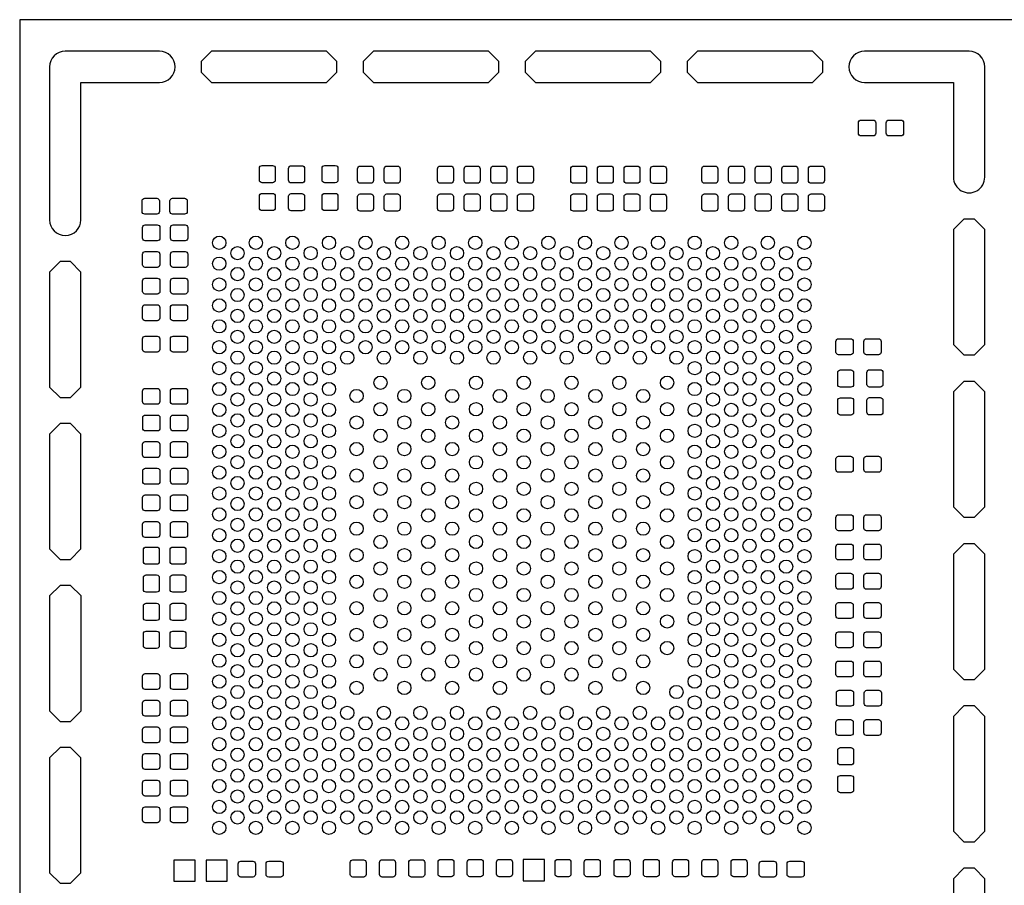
# Model space of a CAD drawing. Extents: x -24.7 to 59.4, y -30.7 to 50.3.
# Tile 3 of 4: x -1.5 to 17.4, y 14.1 to 30.7. Entities that reach past the tile are written whole.
import ezdxf

# ---------------------------------------------------------------- set-up
doc = ezdxf.new("R2010")
doc.units = 0
doc.layers.add('BG_OUTLINE', color=7, linetype='CONTINUOUS')
doc.layers.add('PIN_BOTTOM', color=7, linetype='CONTINUOUS')

msp = doc.modelspace()

# ---------------------------------------------------------------- linework, layer by layer
at = {"layer": 'BG_OUTLINE'}
msp.add_lwpolyline([(-1.47, 30.67), (-1.47, -4.83), (23.5318, -4.83), (23.53, 30.67)], close=True, dxfattribs=at)
at = {"layer": 'PIN_BOTTOM'}
for points in [[(-0.897, 26.838, 1), (-0.297, 26.838), (-0.297, 29.4667), (1.203, 29.4667, 1), (1.203, 30.0667), (-0.597, 30.0667, 0.413432), (-0.897, 29.7675)], [(16.403, 27.6558, 1.000667), (17.003, 27.6558), (17.003, 29.7668, 0.414116), (16.703, 30.0667), (14.703, 30.0667, 1), (14.703, 29.4667), (16.403, 29.4667)], [(14.8643, 28.4443), (14.6357, 28.4443, -0.414214), (14.5849, 28.4951), (14.5849, 28.6983, -0.414214), (14.6357, 28.7491), (14.8643, 28.7491, -0.414214), (14.9151, 28.6983), (14.9151, 28.4951, -0.414214)], [(15.3977, 28.4443), (15.1691, 28.4443, -0.414214), (15.1183, 28.4951), (15.1183, 28.6983, -0.414214), (15.1691, 28.7491), (15.3977, 28.7491, -0.414214), (15.4485, 28.6983), (15.4485, 28.4951, -0.414214)], [(3.4224, 27.8277), (3.4224, 27.5991, -0.414214), (3.3716, 27.5483), (3.1684, 27.5483, -0.414214), (3.1176, 27.5991), (3.1176, 27.8277, -0.414214), (3.1684, 27.8785), (3.3716, 27.8785, -0.414214)], [(3.6776, 27.5957), (3.6776, 27.8243, -0.414214), (3.7284, 27.8751), (3.9316, 27.8751, -0.414214), (3.9824, 27.8243), (3.9824, 27.5957, -0.414214), (3.9316, 27.5449), (3.7284, 27.5449, -0.414214)], [(4.6224, 27.8277), (4.6224, 27.5991, -0.414214), (4.5716, 27.5483), (4.3684, 27.5483, -0.414214), (4.3176, 27.5991), (4.3176, 27.8277, -0.414214), (4.3684, 27.8785), (4.5716, 27.8785, -0.414214)], [(5.3024, 27.8177), (5.3024, 27.5891, -0.414214), (5.2516, 27.5383), (5.0484, 27.5383, -0.414214), (4.9976, 27.5891), (4.9976, 27.8177, -0.414214), (5.0484, 27.8685), (5.2516, 27.8685, -0.414214)], [(5.8124, 27.8177), (5.8124, 27.5891, -0.414214), (5.7616, 27.5383), (5.5584, 27.5383, -0.414214), (5.5076, 27.5891), (5.5076, 27.8177, -0.414214), (5.5584, 27.8685), (5.7616, 27.8685, -0.414214)], [(6.8324, 27.8177), (6.8324, 27.5891, -0.414214), (6.7816, 27.5383), (6.5784, 27.5383, -0.414214), (6.5276, 27.5891), (6.5276, 27.8177, -0.414214), (6.5784, 27.8685), (6.7816, 27.8685, -0.414214)], [(7.3424, 27.8177), (7.3424, 27.5891, -0.414214), (7.2916, 27.5383), (7.0884, 27.5383, -0.414214), (7.0376, 27.5891), (7.0376, 27.8177, -0.414214), (7.0884, 27.8685), (7.2916, 27.8685, -0.414214)], [(7.8524, 27.8177), (7.8524, 27.5891, -0.414214), (7.8016, 27.5383), (7.5984, 27.5383, -0.414214), (7.5476, 27.5891), (7.5476, 27.8177, -0.414214), (7.5984, 27.8685), (7.8016, 27.8685, -0.414214)], [(8.3624, 27.8177), (8.3624, 27.5891, -0.414214), (8.3116, 27.5383), (8.1084, 27.5383, -0.414214), (8.0576, 27.5891), (8.0576, 27.8177, -0.414214), (8.1084, 27.8685), (8.3116, 27.8685, -0.414214)], [(9.3824, 27.8177), (9.3824, 27.5891, -0.414214), (9.3316, 27.5383), (9.1284, 27.5383, -0.414214), (9.0776, 27.5891), (9.0776, 27.8177, -0.414214), (9.1284, 27.8685), (9.3316, 27.8685, -0.414214)], [(9.8924, 27.8177), (9.8924, 27.5891, -0.414214), (9.8416, 27.5383), (9.6384, 27.5383, -0.414214), (9.5876, 27.5891), (9.5876, 27.8177, -0.414214), (9.6384, 27.8685), (9.8416, 27.8685, -0.414214)], [(10.4024, 27.8177), (10.4024, 27.5891, -0.414214), (10.3516, 27.5383), (10.1484, 27.5383, -0.414214), (10.0976, 27.5891), (10.0976, 27.8177, -0.414214), (10.1484, 27.8685), (10.3516, 27.8685, -0.414214)], [(10.9094, 27.8147), (10.9094, 27.5861, -0.414214), (10.8586, 27.5353), (10.6554, 27.5353, -0.414214), (10.6046, 27.5861), (10.6046, 27.8147, -0.414214), (10.6554, 27.8655), (10.8586, 27.8655, -0.414214)], [(11.8924, 27.8177), (11.8924, 27.5891, -0.414214), (11.8416, 27.5383), (11.6384, 27.5383, -0.414214), (11.5876, 27.5891), (11.5876, 27.8177, -0.414214), (11.6384, 27.8685), (11.8416, 27.8685, -0.414214)], [(12.4024, 27.8177), (12.4024, 27.5891, -0.414214), (12.3516, 27.5383), (12.1484, 27.5383, -0.414214), (12.0976, 27.5891), (12.0976, 27.8177, -0.414214), (12.1484, 27.8685), (12.3516, 27.8685, -0.414214)], [(12.9124, 27.8177), (12.9124, 27.5891, -0.414214), (12.8616, 27.5383), (12.6584, 27.5383, -0.414214), (12.6076, 27.5891), (12.6076, 27.8177, -0.414214), (12.6584, 27.8685), (12.8616, 27.8685, -0.414214)], [(13.4224, 27.8177), (13.4224, 27.5891, -0.414214), (13.3716, 27.5383), (13.1684, 27.5383, -0.414214), (13.1176, 27.5891), (13.1176, 27.8177, -0.414214), (13.1684, 27.8685), (13.3716, 27.8685, -0.414214)], [(13.9324, 27.8177), (13.9324, 27.5891, -0.414214), (13.8816, 27.5383), (13.6784, 27.5383, -0.414214), (13.6276, 27.5891), (13.6276, 27.8177, -0.414214), (13.6784, 27.8685), (13.8816, 27.8685, -0.414214)], [(3.4224, 27.2943), (3.4224, 27.0657, -0.414214), (3.3716, 27.0149), (3.1684, 27.0149, -0.414214), (3.1176, 27.0657), (3.1176, 27.2943, -0.414214), (3.1684, 27.3451), (3.3716, 27.3451, -0.414214)], [(3.6776, 27.0623), (3.6776, 27.2909, -0.414214), (3.7284, 27.3417), (3.9316, 27.3417, -0.414214), (3.9824, 27.2909), (3.9824, 27.0623, -0.414214), (3.9316, 27.0115), (3.7284, 27.0115, -0.414214)], [(4.6224, 27.2943), (4.6224, 27.0657, -0.414214), (4.5716, 27.0149), (4.3684, 27.0149, -0.414214), (4.3176, 27.0657), (4.3176, 27.2943, -0.414214), (4.3684, 27.3451), (4.5716, 27.3451, -0.414214)], [(5.3024, 27.2843), (5.3024, 27.0557, -0.414214), (5.2516, 27.0049), (5.0484, 27.0049, -0.414214), (4.9976, 27.0557), (4.9976, 27.2843, -0.414214), (5.0484, 27.3351), (5.2516, 27.3351, -0.414214)], [(5.8124, 27.2843), (5.8124, 27.0557, -0.414214), (5.7616, 27.0049), (5.5584, 27.0049, -0.414214), (5.5076, 27.0557), (5.5076, 27.2843, -0.414214), (5.5584, 27.3351), (5.7616, 27.3351, -0.414214)], [(6.8324, 27.2843), (6.8324, 27.0557, -0.414214), (6.7816, 27.0049), (6.5784, 27.0049, -0.414214), (6.5276, 27.0557), (6.5276, 27.2843, -0.414214), (6.5784, 27.3351), (6.7816, 27.3351, -0.414214)], [(7.3424, 27.2843), (7.3424, 27.0557, -0.414214), (7.2916, 27.0049), (7.0884, 27.0049, -0.414214), (7.0376, 27.0557), (7.0376, 27.2843, -0.414214), (7.0884, 27.3351), (7.2916, 27.3351, -0.414214)], [(7.8524, 27.2843), (7.8524, 27.0557, -0.414214), (7.8016, 27.0049), (7.5984, 27.0049, -0.414214), (7.5476, 27.0557), (7.5476, 27.2843, -0.414214), (7.5984, 27.3351), (7.8016, 27.3351, -0.414214)], [(8.3624, 27.2843), (8.3624, 27.0557, -0.414214), (8.3116, 27.0049), (8.1084, 27.0049, -0.414214), (8.0576, 27.0557), (8.0576, 27.2843, -0.414214), (8.1084, 27.3351), (8.3116, 27.3351, -0.414214)], [(9.3824, 27.2843), (9.3824, 27.0557, -0.414214), (9.3316, 27.0049), (9.1284, 27.0049, -0.414214), (9.0776, 27.0557), (9.0776, 27.2843, -0.414214), (9.1284, 27.3351), (9.3316, 27.3351, -0.414214)], [(9.8924, 27.2843), (9.8924, 27.0557, -0.414214), (9.8416, 27.0049), (9.6384, 27.0049, -0.414214), (9.5876, 27.0557), (9.5876, 27.2843, -0.414214), (9.6384, 27.3351), (9.8416, 27.3351, -0.414214)], [(10.4024, 27.2843), (10.4024, 27.0557, -0.414214), (10.3516, 27.0049), (10.1484, 27.0049, -0.414214), (10.0976, 27.0557), (10.0976, 27.2843, -0.414214), (10.1484, 27.3351), (10.3516, 27.3351, -0.414214)], [(10.9094, 27.2813), (10.9094, 27.0527, -0.414214), (10.8586, 27.0019), (10.6554, 27.0019, -0.414214), (10.6046, 27.0527), (10.6046, 27.2813, -0.414214), (10.6554, 27.3321), (10.8586, 27.3321, -0.414214)], [(11.8924, 27.2843), (11.8924, 27.0557, -0.414214), (11.8416, 27.0049), (11.6384, 27.0049, -0.414214), (11.5876, 27.0557), (11.5876, 27.2843, -0.414214), (11.6384, 27.3351), (11.8416, 27.3351, -0.414214)], [(12.4024, 27.2843), (12.4024, 27.0557, -0.414214), (12.3516, 27.0049), (12.1484, 27.0049, -0.414214), (12.0976, 27.0557), (12.0976, 27.2843, -0.414214), (12.1484, 27.3351), (12.3516, 27.3351, -0.414214)], [(12.9124, 27.2843), (12.9124, 27.0557, -0.414214), (12.8616, 27.0049), (12.6584, 27.0049, -0.414214), (12.6076, 27.0557), (12.6076, 27.2843, -0.414214), (12.6584, 27.3351), (12.8616, 27.3351, -0.414214)], [(13.4224, 27.2843), (13.4224, 27.0557, -0.414214), (13.3716, 27.0049), (13.1684, 27.0049, -0.414214), (13.1176, 27.0557), (13.1176, 27.2843, -0.414214), (13.1684, 27.3351), (13.3716, 27.3351, -0.414214)], [(13.9324, 27.2843), (13.9324, 27.0557, -0.414214), (13.8816, 27.0049), (13.6784, 27.0049, -0.414214), (13.6276, 27.0557), (13.6276, 27.2843, -0.414214), (13.6784, 27.3351), (13.8816, 27.3351, -0.414214)], [(0.9237, 27.2524), (1.1523, 27.2524, -0.414214), (1.2031, 27.2016), (1.2031, 26.9984, -0.414214), (1.1523, 26.9476), (0.9237, 26.9476, -0.414214), (0.8729, 26.9984), (0.8729, 27.2016, -0.414214)], [(1.4571, 27.2524), (1.6857, 27.2524, -0.414214), (1.7365, 27.2016), (1.7365, 26.9984, -0.414214), (1.6857, 26.9476), (1.4571, 26.9476, -0.414214), (1.4063, 26.9984), (1.4063, 27.2016, -0.414214)], [(0.9343, 26.7424), (1.1629, 26.7424, -0.414214), (1.2137, 26.6916), (1.2137, 26.4884, -0.414214), (1.1629, 26.4376), (0.9343, 26.4376, -0.414214), (0.8835, 26.4884), (0.8835, 26.6916, -0.414214)], [(1.4677, 26.7424), (1.6963, 26.7424, -0.414214), (1.7471, 26.6916), (1.7471, 26.4884, -0.414214), (1.6963, 26.4376), (1.4677, 26.4376, -0.414214), (1.4169, 26.4884), (1.4169, 26.6916, -0.414214)], [(0.9337, 26.2324), (1.1623, 26.2324, -0.414214), (1.2131, 26.1816), (1.2131, 25.9784, -0.414214), (1.1623, 25.9276), (0.9337, 25.9276, -0.414214), (0.8829, 25.9784), (0.8829, 26.1816, -0.414214)], [(1.4671, 26.2324), (1.6957, 26.2324, -0.414214), (1.7465, 26.1816), (1.7465, 25.9784, -0.414214), (1.6957, 25.9276), (1.4671, 25.9276, -0.414214), (1.4163, 25.9784), (1.4163, 26.1816, -0.414214)], [(0.9343, 25.7224), (1.1629, 25.7224, -0.414214), (1.2137, 25.6716), (1.2137, 25.4684, -0.414214), (1.1629, 25.4176), (0.9343, 25.4176, -0.414214), (0.8835, 25.4684), (0.8835, 25.6716, -0.414214)], [(1.4677, 25.7224), (1.6963, 25.7224, -0.414214), (1.7471, 25.6716), (1.7471, 25.4684, -0.414214), (1.6963, 25.4176), (1.4677, 25.4176, -0.414214), (1.4169, 25.4684), (1.4169, 25.6716, -0.414214)], [(0.9323, 25.2124), (1.1609, 25.2124, -0.414214), (1.2117, 25.1616), (1.2117, 24.9584, -0.414214), (1.1609, 24.9076), (0.9323, 24.9076, -0.414214), (0.8815, 24.9584), (0.8815, 25.1616, -0.414214)], [(1.4657, 25.2124), (1.6943, 25.2124, -0.414214), (1.7451, 25.1616), (1.7451, 24.9584, -0.414214), (1.6943, 24.9076), (1.4657, 24.9076, -0.414214), (1.4149, 24.9584), (1.4149, 25.1616, -0.414214)], [(0.9323, 24.6124), (1.1609, 24.6124, -0.414214), (1.2117, 24.5616), (1.2117, 24.3584, -0.414214), (1.1609, 24.3076), (0.9323, 24.3076, -0.414214), (0.8815, 24.3584), (0.8815, 24.5616, -0.414214)], [(1.4657, 24.6124), (1.6943, 24.6124, -0.414214), (1.7451, 24.5616), (1.7451, 24.3584, -0.414214), (1.6943, 24.3076), (1.4657, 24.3076, -0.414214), (1.4149, 24.3584), (1.4149, 24.5616, -0.414214)], [(14.4343, 24.2576), (14.2057, 24.2576, -0.414214), (14.1549, 24.3084), (14.1549, 24.5116, -0.414214), (14.2057, 24.5624), (14.4343, 24.5624, -0.414214), (14.4851, 24.5116), (14.4851, 24.3084, -0.414214)], [(14.9677, 24.2576), (14.7391, 24.2576, -0.414214), (14.6883, 24.3084), (14.6883, 24.5116, -0.414214), (14.7391, 24.5624), (14.9677, 24.5624, -0.414214), (15.0185, 24.5116), (15.0185, 24.3084, -0.414214)], [(14.1876, 23.6857), (14.1876, 23.9143, -0.414214), (14.2384, 23.9651), (14.4416, 23.9651, -0.414214), (14.4924, 23.9143), (14.4924, 23.6857, -0.414214), (14.4416, 23.6349), (14.2384, 23.6349, -0.414214)], [(15.0524, 23.9177), (15.0524, 23.6891, -0.414214), (15.0016, 23.6383), (14.7984, 23.6383, -0.414214), (14.7476, 23.6891), (14.7476, 23.9177, -0.414214), (14.7984, 23.9685), (15.0016, 23.9685, -0.414214)], [(0.9323, 23.6124), (1.1609, 23.6124, -0.414214), (1.2117, 23.5616), (1.2117, 23.3584, -0.414214), (1.1609, 23.3076), (0.9323, 23.3076, -0.414214), (0.8815, 23.3584), (0.8815, 23.5616, -0.414214)], [(1.4657, 23.6124), (1.6943, 23.6124, -0.414214), (1.7451, 23.5616), (1.7451, 23.3584, -0.414214), (1.6943, 23.3076), (1.4657, 23.3076, -0.414214), (1.4149, 23.3584), (1.4149, 23.5616, -0.414214)], [(14.1876, 23.1523), (14.1876, 23.3809, -0.414214), (14.2384, 23.4317), (14.4416, 23.4317, -0.414214), (14.4924, 23.3809), (14.4924, 23.1523, -0.414214), (14.4416, 23.1015), (14.2384, 23.1015, -0.414214)], [(15.0524, 23.3843), (15.0524, 23.1557, -0.414214), (15.0016, 23.1049), (14.7984, 23.1049, -0.414214), (14.7476, 23.1557), (14.7476, 23.3843, -0.414214), (14.7984, 23.4351), (15.0016, 23.4351, -0.414214)], [(1.1643, 22.7976), (0.9357, 22.7976, -0.414214), (0.8849, 22.8484), (0.8849, 23.0516, -0.414214), (0.9357, 23.1024), (1.1643, 23.1024, -0.414214), (1.2151, 23.0516), (1.2151, 22.8484, -0.414214)], [(1.6977, 22.7976), (1.4691, 22.7976, -0.414214), (1.4183, 22.8484), (1.4183, 23.0516, -0.414214), (1.4691, 23.1024), (1.6977, 23.1024, -0.414214), (1.7485, 23.0516), (1.7485, 22.8484, -0.414214)], [(0.9323, 22.5924), (1.1609, 22.5924, -0.414214), (1.2117, 22.5416), (1.2117, 22.3384, -0.414214), (1.1609, 22.2876), (0.9323, 22.2876, -0.414214), (0.8815, 22.3384), (0.8815, 22.5416, -0.414214)], [(1.4657, 22.5924), (1.6943, 22.5924, -0.414214), (1.7451, 22.5416), (1.7451, 22.3384, -0.414214), (1.6943, 22.2876), (1.4657, 22.2876, -0.414214), (1.4149, 22.3384), (1.4149, 22.5416, -0.414214)], [(14.4343, 22.0076), (14.2057, 22.0076, -0.414214), (14.1549, 22.0584), (14.1549, 22.2616, -0.414214), (14.2057, 22.3124), (14.4343, 22.3124, -0.414214), (14.4851, 22.2616), (14.4851, 22.0584, -0.414214)], [(14.9677, 22.0076), (14.7391, 22.0076, -0.414214), (14.6883, 22.0584), (14.6883, 22.2616, -0.414214), (14.7391, 22.3124), (14.9677, 22.3124, -0.414214), (15.0185, 22.2616), (15.0185, 22.0584, -0.414214)], [(1.1643, 21.7776), (0.9357, 21.7776, -0.414214), (0.8849, 21.8284), (0.8849, 22.0316, -0.414214), (0.9357, 22.0824), (1.1643, 22.0824, -0.414214), (1.2151, 22.0316), (1.2151, 21.8284, -0.414214)], [(1.6977, 21.7776), (1.4691, 21.7776, -0.414214), (1.4183, 21.8284), (1.4183, 22.0316, -0.414214), (1.4691, 22.0824), (1.6977, 22.0824, -0.414214), (1.7485, 22.0316), (1.7485, 21.8284, -0.414214)], [(0.9323, 21.5724), (1.1609, 21.5724, -0.414214), (1.2117, 21.5216), (1.2117, 21.3184, -0.414214), (1.1609, 21.2676), (0.9323, 21.2676, -0.414214), (0.8815, 21.3184), (0.8815, 21.5216, -0.414214)], [(1.4657, 21.5724), (1.6943, 21.5724, -0.414214), (1.7451, 21.5216), (1.7451, 21.3184, -0.414214), (1.6943, 21.2676), (1.4657, 21.2676, -0.414214), (1.4149, 21.3184), (1.4149, 21.5216, -0.414214)], [(14.4343, 20.8876), (14.2057, 20.8876, -0.414214), (14.1549, 20.9384), (14.1549, 21.1416, -0.414214), (14.2057, 21.1924), (14.4343, 21.1924, -0.414214), (14.4851, 21.1416), (14.4851, 20.9384, -0.414214)], [(14.9677, 20.8876), (14.7391, 20.8876, -0.414214), (14.6883, 20.9384), (14.6883, 21.1416, -0.414214), (14.7391, 21.1924), (14.9677, 21.1924, -0.414214), (15.0185, 21.1416), (15.0185, 20.9384, -0.414214)], [(0.9323, 21.0624), (1.1609, 21.0624, -0.414214), (1.2117, 21.0116), (1.2117, 20.8084, -0.414214), (1.1609, 20.7576), (0.9323, 20.7576, -0.414214), (0.8815, 20.8084), (0.8815, 21.0116, -0.414214)], [(1.4657, 21.0624), (1.6943, 21.0624, -0.414214), (1.7451, 21.0116), (1.7451, 20.8084, -0.414214), (1.6943, 20.7576), (1.4657, 20.7576, -0.414214), (1.4149, 20.8084), (1.4149, 21.0116, -0.414214)], [(1.2024, 20.5243), (1.2024, 20.2957, -0.414214), (1.1516, 20.2449), (0.9484, 20.2449, -0.414214), (0.8976, 20.2957), (0.8976, 20.5243, -0.414214), (0.9484, 20.5751), (1.1516, 20.5751, -0.414214)], [(1.4076, 20.2957), (1.4076, 20.5243, -0.414214), (1.4584, 20.5751), (1.6616, 20.5751, -0.414214), (1.7124, 20.5243), (1.7124, 20.2957, -0.414214), (1.6616, 20.2449), (1.4584, 20.2449, -0.414214)], [(14.4343, 20.3276), (14.2057, 20.3276, -0.414214), (14.1549, 20.3784), (14.1549, 20.5816, -0.414214), (14.2057, 20.6324), (14.4343, 20.6324, -0.414214), (14.4851, 20.5816), (14.4851, 20.3784, -0.414214)], [(14.9677, 20.3276), (14.7391, 20.3276, -0.414214), (14.6883, 20.3784), (14.6883, 20.5816, -0.414214), (14.7391, 20.6324), (14.9677, 20.6324, -0.414214), (15.0185, 20.5816), (15.0185, 20.3784, -0.414214)], [(1.2024, 19.9909), (1.2024, 19.7623, -0.414214), (1.1516, 19.7115), (0.9484, 19.7115, -0.414214), (0.8976, 19.7623), (0.8976, 19.9909, -0.414214), (0.9484, 20.0417), (1.1516, 20.0417, -0.414214)], [(1.4076, 19.7623), (1.4076, 19.9909, -0.414214), (1.4584, 20.0417), (1.6616, 20.0417, -0.414214), (1.7124, 19.9909), (1.7124, 19.7623, -0.414214), (1.6616, 19.7115), (1.4584, 19.7115, -0.414214)], [(14.4343, 19.7676), (14.2057, 19.7676, -0.414214), (14.1549, 19.8184), (14.1549, 20.0216, -0.414214), (14.2057, 20.0724), (14.4343, 20.0724, -0.414214), (14.4851, 20.0216), (14.4851, 19.8184, -0.414214)], [(14.9677, 19.7676), (14.7391, 19.7676, -0.414214), (14.6883, 19.8184), (14.6883, 20.0216, -0.414214), (14.7391, 20.0724), (14.9677, 20.0724, -0.414214), (15.0185, 20.0216), (15.0185, 19.8184, -0.414214)], [(1.2024, 19.4477), (1.2024, 19.2191, -0.414214), (1.1516, 19.1683), (0.9484, 19.1683, -0.414214), (0.8976, 19.2191), (0.8976, 19.4477, -0.414214), (0.9484, 19.4985), (1.1516, 19.4985, -0.414214)], [(1.7124, 19.4477), (1.7124, 19.2191, -0.414214), (1.6616, 19.1683), (1.4584, 19.1683, -0.414214), (1.4076, 19.2191), (1.4076, 19.4477, -0.414214), (1.4584, 19.4985), (1.6616, 19.4985, -0.414214)], [(14.4343, 19.2076), (14.2057, 19.2076, -0.414214), (14.1549, 19.2584), (14.1549, 19.4616, -0.414214), (14.2057, 19.5124), (14.4343, 19.5124, -0.414214), (14.4851, 19.4616), (14.4851, 19.2584, -0.414214)], [(14.9677, 19.2076), (14.7391, 19.2076, -0.414214), (14.6883, 19.2584), (14.6883, 19.4616, -0.414214), (14.7391, 19.5124), (14.9677, 19.5124, -0.414214), (15.0185, 19.4616), (15.0185, 19.2584, -0.414214)], [(1.2024, 18.9143), (1.2024, 18.6857, -0.414214), (1.1516, 18.6349), (0.9484, 18.6349, -0.414214), (0.8976, 18.6857), (0.8976, 18.9143, -0.414214), (0.9484, 18.9651), (1.1516, 18.9651, -0.414214)], [(1.7124, 18.9143), (1.7124, 18.6857, -0.414214), (1.6616, 18.6349), (1.4584, 18.6349, -0.414214), (1.4076, 18.6857), (1.4076, 18.9143, -0.414214), (1.4584, 18.9651), (1.6616, 18.9651, -0.414214)], [(14.4343, 18.6476), (14.2057, 18.6476, -0.414214), (14.1549, 18.6984), (14.1549, 18.9016, -0.414214), (14.2057, 18.9524), (14.4343, 18.9524, -0.414214), (14.4851, 18.9016), (14.4851, 18.6984, -0.414214)], [(14.9677, 18.6476), (14.7391, 18.6476, -0.414214), (14.6883, 18.6984), (14.6883, 18.9016, -0.414214), (14.7391, 18.9524), (14.9677, 18.9524, -0.414214), (15.0185, 18.9016), (15.0185, 18.6984, -0.414214)], [(14.2057, 18.3924), (14.4343, 18.3924, -0.414214), (14.4851, 18.3416), (14.4851, 18.1384, -0.414214), (14.4343, 18.0876), (14.2057, 18.0876, -0.414214), (14.1549, 18.1384), (14.1549, 18.3416, -0.414214)], [(14.7391, 18.3924), (14.9677, 18.3924, -0.414214), (15.0185, 18.3416), (15.0185, 18.1384, -0.414214), (14.9677, 18.0876), (14.7391, 18.0876, -0.414214), (14.6883, 18.1384), (14.6883, 18.3416, -0.414214)], [(0.9323, 18.1524), (1.1609, 18.1524, -0.414214), (1.2117, 18.1016), (1.2117, 17.8984, -0.414214), (1.1609, 17.8476), (0.9323, 17.8476, -0.414214), (0.8815, 17.8984), (0.8815, 18.1016, -0.414214)], [(1.4657, 18.1524), (1.6943, 18.1524, -0.414214), (1.7451, 18.1016), (1.7451, 17.8984, -0.414214), (1.6943, 17.8476), (1.4657, 17.8476, -0.414214), (1.4149, 17.8984), (1.4149, 18.1016, -0.414214)], [(14.4413, 17.5286), (14.2127, 17.5286, -0.414214), (14.1619, 17.5794), (14.1619, 17.7826, -0.414214), (14.2127, 17.8334), (14.4413, 17.8334, -0.414214), (14.4921, 17.7826), (14.4921, 17.5794, -0.414214)], [(14.9747, 17.5286), (14.7461, 17.5286, -0.414214), (14.6953, 17.5794), (14.6953, 17.7826, -0.414214), (14.7461, 17.8334), (14.9747, 17.8334, -0.414214), (15.0255, 17.7826), (15.0255, 17.5794, -0.414214)], [(0.9323, 17.6424), (1.1609, 17.6424, -0.414214), (1.2117, 17.5916), (1.2117, 17.3884, -0.414214), (1.1609, 17.3376), (0.9323, 17.3376, -0.414214), (0.8815, 17.3884), (0.8815, 17.5916, -0.414214)], [(1.4657, 17.6424), (1.6943, 17.6424, -0.414214), (1.7451, 17.5916), (1.7451, 17.3884, -0.414214), (1.6943, 17.3376), (1.4657, 17.3376, -0.414214), (1.4149, 17.3884), (1.4149, 17.5916, -0.414214)], [(14.4343, 16.9676), (14.2057, 16.9676, -0.414214), (14.1549, 17.0184), (14.1549, 17.2216, -0.414214), (14.2057, 17.2724), (14.4343, 17.2724, -0.414214), (14.4851, 17.2216), (14.4851, 17.0184, -0.414214)], [(14.9677, 16.9676), (14.7391, 16.9676, -0.414214), (14.6883, 17.0184), (14.6883, 17.2216, -0.414214), (14.7391, 17.2724), (14.9677, 17.2724, -0.414214), (15.0185, 17.2216), (15.0185, 17.0184, -0.414214)], [(0.9323, 17.1324), (1.1609, 17.1324, -0.414214), (1.2117, 17.0816), (1.2117, 16.8784, -0.414214), (1.1609, 16.8276), (0.9323, 16.8276, -0.414214), (0.8815, 16.8784), (0.8815, 17.0816, -0.414214)], [(1.4657, 17.1324), (1.6943, 17.1324, -0.414214), (1.7451, 17.0816), (1.7451, 16.8784, -0.414214), (1.6943, 16.8276), (1.4657, 16.8276, -0.414214), (1.4149, 16.8784), (1.4149, 17.0816, -0.414214)], [(0.9323, 16.6224), (1.1609, 16.6224, -0.414214), (1.2117, 16.5716), (1.2117, 16.3684, -0.414214), (1.1609, 16.3176), (0.9323, 16.3176, -0.414214), (0.8815, 16.3684), (0.8815, 16.5716, -0.414214)], [(1.4657, 16.6224), (1.6943, 16.6224, -0.414214), (1.7451, 16.5716), (1.7451, 16.3684, -0.414214), (1.6943, 16.3176), (1.4657, 16.3176, -0.414214), (1.4149, 16.3684), (1.4149, 16.5716, -0.414214)], [(14.1876, 16.4557), (14.1876, 16.6843, -0.414214), (14.2384, 16.7351), (14.4416, 16.7351, -0.414214), (14.4924, 16.6843), (14.4924, 16.4557, -0.414214), (14.4416, 16.4049), (14.2384, 16.4049, -0.414214)], [(0.9323, 16.1124), (1.1609, 16.1124, -0.414214), (1.2117, 16.0616), (1.2117, 15.8584, -0.414214), (1.1609, 15.8076), (0.9323, 15.8076, -0.414214), (0.8815, 15.8584), (0.8815, 16.0616, -0.414214)], [(1.4657, 16.1124), (1.6943, 16.1124, -0.414214), (1.7451, 16.0616), (1.7451, 15.8584, -0.414214), (1.6943, 15.8076), (1.4657, 15.8076, -0.414214), (1.4149, 15.8584), (1.4149, 16.0616, -0.414214)], [(14.1876, 15.9223), (14.1876, 16.1509, -0.414214), (14.2384, 16.2017), (14.4416, 16.2017, -0.414214), (14.4924, 16.1509), (14.4924, 15.9223, -0.414214), (14.4416, 15.8715), (14.2384, 15.8715, -0.414214)], [(0.9323, 15.6024), (1.1609, 15.6024, -0.414214), (1.2117, 15.5516), (1.2117, 15.3484, -0.414214), (1.1609, 15.2976), (0.9323, 15.2976, -0.414214), (0.8815, 15.3484), (0.8815, 15.5516, -0.414214)], [(1.4657, 15.6024), (1.6943, 15.6024, -0.414214), (1.7451, 15.5516), (1.7451, 15.3484, -0.414214), (1.6943, 15.2976), (1.4657, 15.2976, -0.414214), (1.4149, 15.3484), (1.4149, 15.5516, -0.414214)], [(2.7623, 14.5624), (2.9909, 14.5624, -0.414214), (3.0417, 14.5116), (3.0417, 14.3084, -0.414214), (2.9909, 14.2576), (2.7623, 14.2576, -0.414214), (2.7115, 14.3084), (2.7115, 14.5116, -0.414214)], [(3.2957, 14.5624), (3.5243, 14.5624, -0.414214), (3.5751, 14.5116), (3.5751, 14.3084, -0.414214), (3.5243, 14.2576), (3.2957, 14.2576, -0.414214), (3.2449, 14.3084), (3.2449, 14.5116, -0.414214)], [(4.8576, 14.3077), (4.8576, 14.5363, -0.414214), (4.9084, 14.5871), (5.1116, 14.5871, -0.414214), (5.1624, 14.5363), (5.1624, 14.3077, -0.414214), (5.1116, 14.2569), (4.9084, 14.2569, -0.414214)], [(5.4176, 14.3091), (5.4176, 14.5377, -0.414214), (5.4684, 14.5885), (5.6716, 14.5885, -0.414214), (5.7224, 14.5377), (5.7224, 14.3091, -0.414214), (5.6716, 14.2583), (5.4684, 14.2583, -0.414214)], [(5.9776, 14.3091), (5.9776, 14.5377, -0.414214), (6.0284, 14.5885), (6.2316, 14.5885, -0.414214), (6.2824, 14.5377), (6.2824, 14.3091, -0.414214), (6.2316, 14.2583), (6.0284, 14.2583, -0.414214)], [(6.5376, 14.3157), (6.5376, 14.5443, -0.414214), (6.5884, 14.5951), (6.7916, 14.5951, -0.414214), (6.8424, 14.5443), (6.8424, 14.3157, -0.414214), (6.7916, 14.2649), (6.5884, 14.2649, -0.414214)], [(7.0976, 14.3157), (7.0976, 14.5443, -0.414214), (7.1484, 14.5951), (7.3516, 14.5951, -0.414214), (7.4024, 14.5443), (7.4024, 14.3157, -0.414214), (7.3516, 14.2649), (7.1484, 14.2649, -0.414214)], [(7.6576, 14.3157), (7.6576, 14.5443, -0.414214), (7.7084, 14.5951), (7.9116, 14.5951, -0.414214), (7.9624, 14.5443), (7.9624, 14.3157, -0.414214), (7.9116, 14.2649), (7.7084, 14.2649, -0.414214)], [(8.7776, 14.3157), (8.7776, 14.5443, -0.414214), (8.8284, 14.5951), (9.0316, 14.5951, -0.414214), (9.0824, 14.5443), (9.0824, 14.3157, -0.414214), (9.0316, 14.2649), (8.8284, 14.2649, -0.414214)], [(9.3376, 14.3157), (9.3376, 14.5443, -0.414214), (9.3884, 14.5951), (9.5916, 14.5951, -0.414214), (9.6424, 14.5443), (9.6424, 14.3157, -0.414214), (9.5916, 14.2649), (9.3884, 14.2649, -0.414214)], [(9.9076, 14.3157), (9.9076, 14.5443, -0.414214), (9.9584, 14.5951), (10.1616, 14.5951, -0.414214), (10.2124, 14.5443), (10.2124, 14.3157, -0.414214), (10.1616, 14.2649), (9.9584, 14.2649, -0.414214)], [(10.4676, 14.3157), (10.4676, 14.5443, -0.414214), (10.5184, 14.5951), (10.7216, 14.5951, -0.414214), (10.7724, 14.5443), (10.7724, 14.3157, -0.414214), (10.7216, 14.2649), (10.5184, 14.2649, -0.414214)], [(11.0276, 14.3157), (11.0276, 14.5443, -0.414214), (11.0784, 14.5951), (11.2816, 14.5951, -0.414214), (11.3324, 14.5443), (11.3324, 14.3157, -0.414214), (11.2816, 14.2649), (11.0784, 14.2649, -0.414214)], [(11.5876, 14.3157), (11.5876, 14.5443, -0.414214), (11.6384, 14.5951), (11.8416, 14.5951, -0.414214), (11.8924, 14.5443), (11.8924, 14.3157, -0.414214), (11.8416, 14.2649), (11.6384, 14.2649, -0.414214)], [(12.1476, 14.3157), (12.1476, 14.5443, -0.414214), (12.1984, 14.5951), (12.4016, 14.5951, -0.414214), (12.4524, 14.5443), (12.4524, 14.3157, -0.414214), (12.4016, 14.2649), (12.1984, 14.2649, -0.414214)], [(12.9643, 14.2576), (12.7357, 14.2576, -0.414214), (12.6849, 14.3084), (12.6849, 14.5116, -0.414214), (12.7357, 14.5624), (12.9643, 14.5624, -0.414214), (13.0151, 14.5116), (13.0151, 14.3084, -0.414214)], [(13.4977, 14.2576), (13.2691, 14.2576, -0.414214), (13.2183, 14.3084), (13.2183, 14.5116, -0.414214), (13.2691, 14.5624), (13.4977, 14.5624, -0.414214), (13.5485, 14.5116), (13.5485, 14.3084, -0.414214)]]:
    msp.add_lwpolyline(points, format="xyb", close=True, dxfattribs=at)
for points in [[(2.003, 29.6667), (2.203, 29.4667), (4.403, 29.4667), (4.603, 29.6667), (4.603, 29.8667), (4.403, 30.0667), (2.203, 30.0667), (2.003, 29.8667)], [(5.103, 29.6667), (5.303, 29.4667), (7.503, 29.4667), (7.703, 29.6667), (7.703, 29.8667), (7.503, 30.0667), (5.303, 30.0667), (5.103, 29.8667)], [(8.203, 29.6667), (8.403, 29.4667), (10.603, 29.4667), (10.803, 29.6667), (10.803, 29.8667), (10.603, 30.0667), (8.403, 30.0667), (8.203, 29.8667)], [(11.303, 29.6671), (11.503, 29.4671), (13.703, 29.4671), (13.903, 29.6671), (13.903, 29.8671), (13.703, 30.0671), (11.503, 30.0671), (11.303, 29.8671)], [(16.603, 26.8524), (16.403, 26.6524), (16.403, 24.4524), (16.603, 24.2524), (16.803, 24.2524), (17.003, 24.4524), (17.003, 26.6524), (16.803, 26.8524)], [(-0.697, 26.038), (-0.897, 25.838), (-0.897, 23.638), (-0.697, 23.438), (-0.497, 23.438), (-0.297, 23.638), (-0.297, 25.838), (-0.497, 26.038)], [(16.603, 23.746), (16.403, 23.546), (16.403, 21.346), (16.603, 21.146), (16.803, 21.146), (17.003, 21.346), (17.003, 23.546), (16.803, 23.746)], [(-0.697, 22.938), (-0.897, 22.738), (-0.897, 20.538), (-0.697, 20.338), (-0.497, 20.338), (-0.297, 20.538), (-0.297, 22.738), (-0.497, 22.938)], [(16.603, 20.6396), (16.403, 20.4396), (16.403, 18.2396), (16.603, 18.0396), (16.803, 18.0396), (17.003, 18.2396), (17.003, 20.4396), (16.803, 20.6396)], [(-0.6965, 19.838), (-0.8965, 19.638), (-0.8965, 17.438), (-0.6965, 17.238), (-0.4965, 17.238), (-0.2965, 17.438), (-0.2965, 19.638), (-0.4965, 19.838)], [(16.603, 17.5332), (16.403, 17.3332), (16.403, 15.1332), (16.603, 14.9332), (16.803, 14.9332), (17.003, 15.1332), (17.003, 17.3332), (16.803, 17.5332)], [(-0.697, 16.738), (-0.897, 16.538), (-0.897, 14.338), (-0.697, 14.138), (-0.497, 14.138), (-0.297, 14.338), (-0.297, 16.538), (-0.497, 16.738)], [(1.8872, 14.1768), (1.8872, 14.5832), (1.4808, 14.5832), (1.4808, 14.1768)], [(2.5032, 14.1768), (2.5032, 14.5832), (2.0968, 14.5832), (2.0968, 14.1768)], [(8.1668, 14.1868), (8.5732, 14.1868), (8.5732, 14.5932), (8.1668, 14.5932)], [(16.603, 14.4268), (16.403, 14.2268), (16.403, 12.0268), (16.603, 11.8268), (16.803, 11.8268), (17.003, 12.0268), (17.003, 14.2268), (16.803, 14.4268)]]:
    msp.add_lwpolyline(points, close=True, dxfattribs=at)
for centre in [(2.35, 26.4), (3.05, 26.4), (3.75, 26.4), (4.45, 26.4), (5.15, 26.4), (5.85, 26.4), (6.55, 26.4), (7.25, 26.4), (7.95, 26.4), (8.65, 26.4), (9.35, 26.4), (10.05, 26.4), (10.75, 26.4), (11.45, 26.4), (12.15, 26.4), (12.85, 26.4), (13.55, 26.4), (2.7, 26.2), (3.4, 26.2), (4.1, 26.2), (4.8, 26.2), (5.5, 26.2), (6.2, 26.2), (6.9, 26.2), (7.6, 26.2), (8.3, 26.2), (9, 26.2), (9.7, 26.2), (10.4, 26.2), (11.1, 26.2), (11.8, 26.2), (12.5, 26.2), (13.2, 26.2), (2.35, 26), (3.05, 26), (3.75, 26), (4.45, 26), (5.15, 26), (5.85, 26), (6.55, 26), (7.25, 26), (7.95, 26), (8.65, 26), (9.35, 26), (10.05, 26), (10.75, 26), (11.45, 26), (12.15, 26), (12.85, 26), (13.55, 26), (2.7, 25.8), (3.4, 25.8), (4.1, 25.8), (4.8, 25.8), (5.5, 25.8), (6.2, 25.8), (6.9, 25.8), (7.6, 25.8), (8.3, 25.8), (9, 25.8), (9.7, 25.8), (10.4, 25.8), (11.1, 25.8), (11.8, 25.8), (12.5, 25.8), (13.2, 25.8), (2.35, 25.6), (3.05, 25.6), (3.75, 25.6), (4.45, 25.6), (5.15, 25.6), (5.85, 25.6), (6.55, 25.6), (7.25, 25.6), (7.95, 25.6), (8.65, 25.6), (9.35, 25.6), (10.05, 25.6), (10.75, 25.6), (11.45, 25.6), (12.15, 25.6), (12.85, 25.6), (13.55, 25.6), (2.7, 25.4), (3.4, 25.4), (4.1, 25.4), (4.8, 25.4), (5.5, 25.4), (6.2, 25.4), (6.9, 25.4), (7.6, 25.4), (8.3, 25.4), (9, 25.4), (9.7, 25.4), (10.4, 25.4), (11.1, 25.4), (11.8, 25.4), (12.5, 25.4), (13.2, 25.4), (2.35, 25.2), (3.05, 25.2), (3.75, 25.2), (4.45, 25.2), (5.15, 25.2), (5.85, 25.2), (6.55, 25.2), (7.25, 25.2), (7.95, 25.2), (8.65, 25.2), (9.35, 25.2), (10.05, 25.2), (10.75, 25.2), (11.45, 25.2), (12.15, 25.2), (12.85, 25.2), (13.55, 25.2), (2.7, 25), (3.4, 25), (4.1, 25), (4.8, 25), (5.5, 25), (6.2, 25), (6.9, 25), (7.6, 25), (8.3, 25), (9, 25), (9.7, 25), (10.4, 25), (11.1, 25), (11.8, 25), (12.5, 25), (13.2, 25), (2.35, 24.8), (3.05, 24.8), (3.75, 24.8), (4.45, 24.8), (5.15, 24.8), (5.85, 24.8), (6.55, 24.8), (7.25, 24.8), (7.95, 24.8), (8.65, 24.8), (9.35, 24.8), (10.05, 24.8), (10.75, 24.8), (11.45, 24.8), (12.15, 24.8), (12.85, 24.8), (13.55, 24.8), (2.7, 24.6), (3.4, 24.6), (4.1, 24.6), (4.8, 24.6), (5.5, 24.6), (6.2, 24.6), (6.9, 24.6), (7.6, 24.6), (8.3, 24.6), (9, 24.6), (9.7, 24.6), (10.4, 24.6), (11.1, 24.6), (11.8, 24.6), (12.5, 24.6), (13.2, 24.6), (2.35, 24.4), (3.05, 24.4), (3.75, 24.4), (4.45, 24.4), (5.15, 24.4), (5.85, 24.4), (6.55, 24.4), (7.25, 24.4), (7.95, 24.4), (8.65, 24.4), (9.35, 24.4), (10.05, 24.4), (10.75, 24.4), (11.45, 24.4), (12.15, 24.4), (12.85, 24.4), (13.55, 24.4), (2.7, 24.2), (3.4, 24.2), (4.1, 24.2), (4.8, 24.2), (5.5, 24.2), (6.2, 24.2), (6.9, 24.2), (7.6, 24.2), (8.3, 24.2), (9, 24.2), (9.7, 24.2), (10.4, 24.2), (11.1, 24.2), (11.8, 24.2), (12.5, 24.2), (13.2, 24.2), (2.35, 24), (3.05, 24), (3.75, 24), (4.45, 24), (11.45, 24), (12.15, 24), (12.85, 24), (13.55, 24), (2.7, 23.8), (3.4, 23.8), (4.1, 23.8), (5.4354, 23.721), (6.3498, 23.721), (7.2642, 23.721), (8.1786, 23.721), (9.093, 23.721), (10.0074, 23.721), (10.9218, 23.721), (11.8, 23.8), (12.5, 23.8), (13.2, 23.8), (2.35, 23.6), (3.05, 23.6), (3.75, 23.6), (4.45, 23.6), (4.9782, 23.467), (5.8926, 23.467), (6.807, 23.467), (7.7214, 23.467), (8.6358, 23.467), (9.5502, 23.467), (10.4646, 23.467), (11.45, 23.6), (12.15, 23.6), (12.85, 23.6), (13.55, 23.6), (2.7, 23.4), (3.4, 23.4), (4.1, 23.4), (11.8, 23.4), (12.5, 23.4), (13.2, 23.4), (2.35, 23.2), (3.05, 23.2), (3.75, 23.2), (4.45, 23.2), (5.4354, 23.213), (6.3498, 23.213), (7.2642, 23.213), (8.1786, 23.213), (9.093, 23.213), (10.0074, 23.213), (10.9218, 23.213), (11.45, 23.2), (12.15, 23.2), (12.85, 23.2), (13.55, 23.2), (2.7, 23), (3.4, 23), (4.1, 23), (4.9782, 22.959), (5.8926, 22.959), (6.807, 22.959), (7.7214, 22.959), (8.6358, 22.959), (9.5502, 22.959), (10.4646, 22.959), (11.8, 23), (12.5, 23), (13.2, 23), (2.35, 22.8), (3.05, 22.8), (3.75, 22.8), (4.45, 22.8), (5.4354, 22.705), (6.3498, 22.705), (7.2642, 22.705), (8.1786, 22.705), (9.093, 22.705), (10.0074, 22.705), (10.9218, 22.705), (11.45, 22.8), (12.15, 22.8), (12.85, 22.8), (13.55, 22.8), (2.7, 22.6), (3.4, 22.6), (4.1, 22.6), (11.8, 22.6), (12.5, 22.6), (13.2, 22.6), (2.35, 22.4), (3.05, 22.4), (3.75, 22.4), (4.45, 22.4), (4.9782, 22.451), (5.8926, 22.451), (6.807, 22.451), (7.7214, 22.451), (8.6358, 22.451), (9.5502, 22.451), (10.4646, 22.451), (11.45, 22.4), (12.15, 22.4), (12.85, 22.4), (13.55, 22.4), (2.7, 22.2), (3.4, 22.2), (4.1, 22.2), (5.4354, 22.197), (6.3498, 22.197), (7.2642, 22.197), (8.1786, 22.197), (9.093, 22.197), (10.0074, 22.197), (10.9218, 22.197), (11.8, 22.2), (12.5, 22.2), (13.2, 22.2), (2.35, 22), (3.05, 22), (3.75, 22), (4.45, 22), (4.9782, 21.943), (5.8926, 21.943), (6.807, 21.943), (7.7214, 21.943), (8.6358, 21.943), (9.5502, 21.943), (10.4646, 21.943), (11.45, 22), (12.15, 22), (12.85, 22), (13.55, 22), (2.7, 21.8), (3.4, 21.8), (4.1, 21.8), (11.8, 21.8), (12.5, 21.8), (13.2, 21.8), (2.35, 21.6), (3.05, 21.6), (3.75, 21.6), (4.45, 21.6), (5.4354, 21.689), (6.3498, 21.689), (7.2642, 21.689), (8.1786, 21.689), (9.093, 21.689), (10.0074, 21.689), (10.9218, 21.689), (11.45, 21.6), (12.15, 21.6), (12.85, 21.6), (13.55, 21.6), (2.7, 21.4), (3.4, 21.4), (4.1, 21.4), (4.9782, 21.435), (5.8926, 21.435), (6.807, 21.435), (7.7214, 21.435), (8.6358, 21.435), (9.5502, 21.435), (10.4646, 21.435), (11.8, 21.4), (12.5, 21.4), (13.2, 21.4), (2.35, 21.2), (3.05, 21.2), (3.75, 21.2), (4.45, 21.2), (5.4354, 21.181), (6.3498, 21.181), (7.2642, 21.181), (8.1786, 21.181), (9.093, 21.181), (10.0074, 21.181), (10.9218, 21.181), (11.45, 21.2), (12.15, 21.2), (12.85, 21.2), (13.55, 21.2), (2.7, 21), (3.4, 21), (4.1, 21), (11.8, 21), (12.5, 21), (13.2, 21), (2.35, 20.8), (3.05, 20.8), (3.75, 20.8), (4.45, 20.8), (4.9782, 20.927), (5.8926, 20.927), (6.807, 20.927), (7.7214, 20.927), (8.6358, 20.927), (9.5502, 20.927), (10.4646, 20.927), (11.45, 20.8), (12.15, 20.8), (12.85, 20.8), (13.55, 20.8), (5.4354, 20.673), (6.3498, 20.673), (7.2642, 20.673), (8.1786, 20.673), (9.093, 20.673), (10.0074, 20.673), (10.9218, 20.673), (2.7, 20.6), (3.4, 20.6), (4.1, 20.6), (4.9782, 20.419), (5.8926, 20.419), (6.807, 20.419), (7.7214, 20.419), (8.6358, 20.419), (9.5502, 20.419), (10.4646, 20.419), (11.8, 20.6), (12.5, 20.6), (13.2, 20.6), (2.35, 20.4), (3.05, 20.4), (3.75, 20.4), (4.45, 20.4), (11.45, 20.4), (12.15, 20.4), (12.85, 20.4), (13.55, 20.4), (2.7, 20.2), (3.4, 20.2), (4.1, 20.2), (5.4354, 20.165), (6.3498, 20.165), (7.2642, 20.165), (8.1786, 20.165), (9.093, 20.165), (10.0074, 20.165), (10.9218, 20.165), (11.8, 20.2), (12.5, 20.2), (13.2, 20.2), (2.35, 20), (3.05, 20), (3.75, 20), (4.45, 20), (4.9782, 19.911), (5.8926, 19.911), (6.807, 19.911), (7.7214, 19.911), (8.6358, 19.911), (9.5502, 19.911), (10.4646, 19.911), (11.45, 20), (12.15, 20), (12.85, 20), (13.55, 20), (2.7, 19.8), (3.4, 19.8), (4.1, 19.8), (11.8, 19.8), (12.5, 19.8), (13.2, 19.8), (2.35, 19.6), (3.05, 19.6), (3.75, 19.6), (4.45, 19.6), (5.4354, 19.657), (6.3498, 19.657), (7.2642, 19.657), (8.1786, 19.657), (9.093, 19.657), (10.0074, 19.657), (10.9218, 19.657), (11.45, 19.6), (12.15, 19.6), (12.85, 19.6), (13.55, 19.6), (2.7, 19.4), (3.4, 19.4), (4.1, 19.4), (4.9782, 19.403), (5.8926, 19.403), (6.807, 19.403), (7.7214, 19.403), (8.6358, 19.403), (9.5502, 19.403), (10.4646, 19.403), (11.8, 19.4), (12.5, 19.4), (13.2, 19.4), (2.35, 19.2), (3.05, 19.2), (3.75, 19.2), (4.45, 19.2), (5.4354, 19.149), (6.3498, 19.149), (7.2642, 19.149), (8.1786, 19.149), (9.093, 19.149), (10.0074, 19.149), (10.9218, 19.149), (11.45, 19.2), (12.15, 19.2), (12.85, 19.2), (13.55, 19.2), (2.7, 19), (3.4, 19), (4.1, 19), (11.8, 19), (12.5, 19), (13.2, 19), (2.35, 18.8), (3.05, 18.8), (3.75, 18.8), (4.45, 18.8), (4.9782, 18.895), (5.8926, 18.895), (6.807, 18.895), (7.7214, 18.895), (8.6358, 18.895), (9.5502, 18.895), (10.4646, 18.895), (11.45, 18.8), (12.15, 18.8), (12.85, 18.8), (13.55, 18.8), (2.7, 18.6), (3.4, 18.6), (4.1, 18.6), (5.4354, 18.641), (6.3498, 18.641), (7.2642, 18.641), (8.1786, 18.641), (9.093, 18.641), (10.0074, 18.641), (10.9218, 18.641), (11.8, 18.6), (12.5, 18.6), (13.2, 18.6), (2.35, 18.4), (3.05, 18.4), (3.75, 18.4), (4.45, 18.4), (4.9782, 18.387), (5.8926, 18.387), (6.807, 18.387), (7.7214, 18.387), (8.6358, 18.387), (9.5502, 18.387), (10.4646, 18.387), (11.45, 18.4), (12.15, 18.4), (12.85, 18.4), (13.55, 18.4), (2.7, 18.2), (3.4, 18.2), (4.1, 18.2), (11.8, 18.2), (12.5, 18.2), (13.2, 18.2), (2.35, 18), (3.05, 18), (3.75, 18), (4.45, 18), (5.4354, 18.133), (6.3498, 18.133), (7.2642, 18.133), (8.1786, 18.133), (9.093, 18.133), (10.0074, 18.133), (11.45, 18), (12.15, 18), (12.85, 18), (13.55, 18), (2.7, 17.8), (3.4, 17.8), (4.1, 17.8), (4.9782, 17.879), (5.8926, 17.879), (6.807, 17.879), (7.7214, 17.879), (8.6358, 17.879), (9.5502, 17.879), (10.4646, 17.879), (11.1, 17.8), (11.8, 17.8), (12.5, 17.8), (13.2, 17.8), (2.35, 17.6), (3.05, 17.6), (3.75, 17.6), (4.45, 17.6), (11.45, 17.6), (12.15, 17.6), (12.85, 17.6), (13.55, 17.6), (2.7, 17.4), (3.4, 17.4), (4.1, 17.4), (4.8, 17.4), (5.5, 17.4), (6.2, 17.4), (6.9, 17.4), (7.6, 17.4), (8.3, 17.4), (9, 17.4), (9.7, 17.4), (10.4, 17.4), (11.1, 17.4), (11.8, 17.4), (12.5, 17.4), (13.2, 17.4), (2.35, 17.2), (3.05, 17.2), (3.75, 17.2), (4.45, 17.2), (5.15, 17.2), (5.85, 17.2), (6.55, 17.2), (7.25, 17.2), (7.95, 17.2), (8.65, 17.2), (9.35, 17.2), (10.05, 17.2), (10.75, 17.2), (11.45, 17.2), (12.15, 17.2), (12.85, 17.2), (13.55, 17.2), (2.7, 17), (3.4, 17), (4.1, 17), (4.8, 17), (5.5, 17), (6.2, 17), (6.9, 17), (7.6, 17), (8.3, 17), (9, 17), (9.7, 17), (10.4, 17), (11.1, 17), (11.8, 17), (12.5, 17), (13.2, 17), (2.35, 16.8), (3.05, 16.8), (3.75, 16.8), (4.45, 16.8), (5.15, 16.8), (5.85, 16.8), (6.55, 16.8), (7.25, 16.8), (7.95, 16.8), (8.65, 16.8), (9.35, 16.8), (10.05, 16.8), (10.75, 16.8), (11.45, 16.8), (12.15, 16.8), (12.85, 16.8), (13.55, 16.8), (2.7, 16.6), (3.4, 16.6), (4.1, 16.6), (4.8, 16.6), (5.5, 16.6), (6.2, 16.6), (6.9, 16.6), (7.6, 16.6), (8.3, 16.6), (9, 16.6), (9.7, 16.6), (10.4, 16.6), (11.1, 16.6), (11.8, 16.6), (12.5, 16.6), (13.2, 16.6), (2.35, 16.4), (3.05, 16.4), (3.75, 16.4), (4.45, 16.4), (5.15, 16.4), (5.85, 16.4), (6.55, 16.4), (7.25, 16.4), (7.95, 16.4), (8.65, 16.4), (9.35, 16.4), (10.05, 16.4), (10.75, 16.4), (11.45, 16.4), (12.15, 16.4), (12.85, 16.4), (13.55, 16.4), (2.7, 16.2), (3.4, 16.2), (4.1, 16.2), (4.8, 16.2), (5.5, 16.2), (6.2, 16.2), (6.9, 16.2), (7.6, 16.2), (8.3, 16.2), (9, 16.2), (9.7, 16.2), (10.4, 16.2), (11.1, 16.2), (11.8, 16.2), (12.5, 16.2), (13.2, 16.2), (2.35, 16), (3.05, 16), (3.75, 16), (4.45, 16), (5.15, 16), (5.85, 16), (6.55, 16), (7.25, 16), (7.95, 16), (8.65, 16), (9.35, 16), (10.05, 16), (10.75, 16), (11.45, 16), (12.15, 16), (12.85, 16), (13.55, 16), (2.7, 15.8), (3.4, 15.8), (4.1, 15.8), (4.8, 15.8), (5.5, 15.8), (6.2, 15.8), (6.9, 15.8), (7.6, 15.8), (8.3, 15.8), (9, 15.8), (9.7, 15.8), (10.4, 15.8), (11.1, 15.8), (11.8, 15.8), (12.5, 15.8), (13.2, 15.8), (2.35, 15.6), (3.05, 15.6), (3.75, 15.6), (4.45, 15.6), (5.15, 15.6), (5.85, 15.6), (6.55, 15.6), (7.25, 15.6), (7.95, 15.6), (8.65, 15.6), (9.35, 15.6), (10.05, 15.6), (10.75, 15.6), (11.45, 15.6), (12.15, 15.6), (12.85, 15.6), (13.55, 15.6), (2.7, 15.4), (3.4, 15.4), (4.1, 15.4), (4.8, 15.4), (5.5, 15.4), (6.2, 15.4), (6.9, 15.4), (7.6, 15.4), (8.3, 15.4), (9, 15.4), (9.7, 15.4), (10.4, 15.4), (11.1, 15.4), (11.8, 15.4), (12.5, 15.4), (13.2, 15.4), (2.35, 15.2), (3.05, 15.2), (3.75, 15.2), (4.45, 15.2), (5.15, 15.2), (5.85, 15.2), (6.55, 15.2), (7.25, 15.2), (7.95, 15.2), (8.65, 15.2), (9.35, 15.2), (10.05, 15.2), (10.75, 15.2), (11.45, 15.2), (12.15, 15.2), (12.85, 15.2), (13.55, 15.2)]:
    msp.add_circle(centre, 0.127, dxfattribs=at)

doc.saveas('drawing.dxf')
